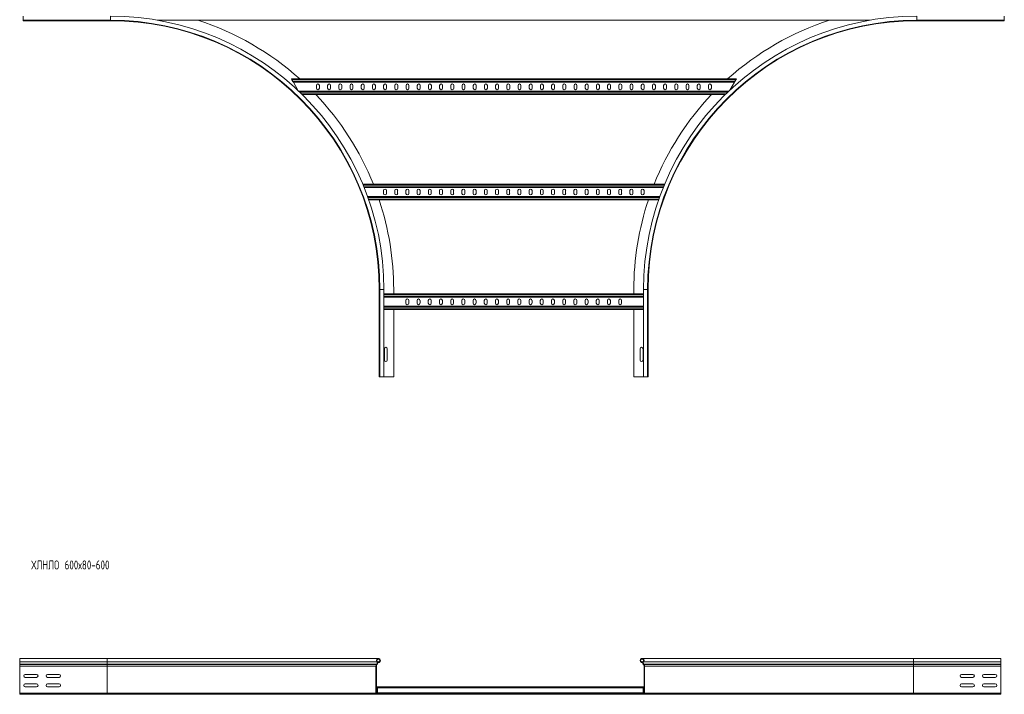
# Model space of a CAD drawing. Header units: millimetres. Extents: x -39 to 18998, y -9084 to 295.
# Tile 27 of 29: x 16800 to 18998, y -3320 to -1814. Entities that reach past the tile are written whole.
import ezdxf

# ---------------------------------------------------------------- set-up
doc = ezdxf.new("R2010")
doc.units = ezdxf.units.MM
doc.styles.add('SLDTEXTSTYLE0', font='TXT', dxfattribs={"width": 0.7, "bigfont": 'bigfont'})

msp = doc.modelspace()

# ---------------------------------------------------------------- linework, layer by layer
at = {"color": 7, "linetype": 'Continuous', "lineweight": 15}
for p, q in [((16807.5, -1806.2), (16807.5, -1815.3)), ((16807.5, -1815.3), (17002.5, -1815.3)), ((16807.5, -1815.3), (16807.5, -1816.4)), ((17002.5, -1816.4), (16807.5, -1816.4)), ((17107.1, -1815.2), (18698, -1815.2)), ((18802.5, -1815.3), (18997.5, -1815.3)), ((18802.5, -1816.4), (18997.5, -1816.4)), ((18997.5, -1806.2), (18997.5, -1815.3)), ((18997.5, -1815.3), (18997.5, -1816.4)), ((17407.4, -1948.2), (17406.4, -1946.4)), ((17406.4, -1946.4), (18399.4, -1946.4)), ((17409.7, -1952.1), (17407.4, -1948.2)), ((17410.7, -1953.9), (17409.7, -1952.1)), ((17410.7, -1953.9), (18395.1, -1953.9)), ((17410.7, -1953.9), (17421.7, -1972.9)), ((18384.9, -1971.5), (18395.1, -1953.9)), ((18396.1, -1952.1), (18395.1, -1953.9)), ((18398.4, -1948.2), (18396.1, -1952.1)), ((18399.4, -1946.4), (18398.4, -1948.2)), ((17422.7, -1973.9), (18382.3, -1973.9)), ((17462.1, -1967.2), (17462.1, -1960.7)), ((17468.6, -1960.7), (17468.6, -1967.2)), ((17487.1, -1967.2), (17487.1, -1960.7)), ((17493.6, -1960.7), (17493.6, -1967.2)), ((17512.1, -1967.2), (17512.1, -1960.7)), ((17518.6, -1960.7), (17518.6, -1967.2)), ((17537.1, -1967.2), (17537.1, -1960.7)), ((17543.6, -1960.7), (17543.6, -1967.2)), ((17562.1, -1967.2), (17562.1, -1960.7)), ((17568.6, -1960.7), (17568.6, -1967.2)), ((17587.1, -1967.2), (17587.1, -1960.7)), ((17593.6, -1960.7), (17593.6, -1967.2)), ((17612.1, -1967.2), (17612.1, -1960.7)), ((17618.6, -1960.7), (17618.6, -1967.2)), ((17637.1, -1967.2), (17637.1, -1960.7)), ((17643.6, -1960.7), (17643.6, -1967.2)), ((17662.1, -1960.7), (17662.1, -1967.2)), ((17668.6, -1967.2), (17668.6, -1960.7)), ((17687.1, -1960.7), (17687.1, -1967.2)), ((17693.6, -1967.2), (17693.6, -1960.7)), ((17712.1, -1960.7), (17712.1, -1967.2)), ((17718.6, -1967.2), (17718.6, -1960.7)), ((17737.1, -1960.7), (17737.1, -1967.2)), ((17743.6, -1967.2), (17743.6, -1960.7)), ((17762.1, -1960.7), (17762.1, -1967.2)), ((17768.6, -1967.2), (17768.6, -1960.7)), ((17787.1, -1960.7), (17787.1, -1967.2)), ((17793.6, -1967.2), (17793.6, -1960.7)), ((17812.1, -1960.7), (17812.1, -1967.2)), ((17818.6, -1967.2), (17818.6, -1960.7)), ((17837.1, -1960.7), (17837.1, -1967.2)), ((17843.6, -1967.2), (17843.6, -1960.7)), ((17862.1, -1960.7), (17862.1, -1967.2)), ((17868.6, -1967.2), (17868.6, -1960.7)), ((17887.1, -1960.7), (17887.1, -1967.2)), ((17893.6, -1967.2), (17893.6, -1960.7)), ((17912.1, -1960.7), (17912.1, -1967.2)), ((17918.6, -1967.2), (17918.6, -1960.7)), ((17937.1, -1960.7), (17937.1, -1967.2)), ((17943.6, -1967.2), (17943.6, -1960.7)), ((17962.1, -1960.7), (17962.1, -1967.2)), ((17968.6, -1967.2), (17968.6, -1960.7)), ((17987.1, -1960.7), (17987.1, -1967.2)), ((17993.6, -1967.2), (17993.6, -1960.7)), ((18012.1, -1960.7), (18012.1, -1967.2)), ((18018.6, -1967.2), (18018.6, -1960.7)), ((18037.1, -1960.7), (18037.1, -1967.2)), ((18043.6, -1967.2), (18043.6, -1960.7)), ((18062.1, -1960.7), (18062.1, -1967.2)), ((18068.6, -1967.2), (18068.6, -1960.7)), ((18087.1, -1960.7), (18087.1, -1967.2)), ((18093.6, -1967.2), (18093.6, -1960.7)), ((18112.1, -1960.7), (18112.1, -1967.2)), ((18118.6, -1967.2), (18118.6, -1960.7)), ((18137.1, -1960.7), (18137.1, -1967.2)), ((18143.6, -1967.2), (18143.6, -1960.7)), ((18162.1, -1967.2), (18162.1, -1960.7)), ((18168.6, -1960.7), (18168.6, -1967.2)), ((18187.1, -1967.2), (18187.1, -1960.7)), ((18193.6, -1960.7), (18193.6, -1967.2)), ((18212.1, -1967.2), (18212.1, -1960.7)), ((18218.6, -1960.7), (18218.6, -1967.2)), ((18237.1, -1967.2), (18237.1, -1960.7)), ((18243.6, -1960.7), (18243.6, -1967.2)), ((18262.1, -1967.2), (18262.1, -1960.7)), ((18268.6, -1960.7), (18268.6, -1967.2)), ((18287.1, -1967.2), (18287.1, -1960.7)), ((18293.6, -1960.7), (18293.6, -1967.2)), ((18312.1, -1967.2), (18312.1, -1960.7)), ((18318.6, -1960.7), (18318.6, -1967.2)), ((18337.1, -1967.2), (18337.1, -1960.7)), ((18343.6, -1960.7), (18343.6, -1967.2)), ((17430.5, -1981.4), (18374.6, -1981.4)), ((17565.7, -2181.4), (18239.4, -2181.4)), ((17568.8, -2188.9), (18236.3, -2188.9)), ((17611.9, -2202.2), (17611.9, -2195.7)), ((17618.4, -2195.7), (17618.4, -2202.2)), ((17636.9, -2202.2), (17636.9, -2195.7)), ((17643.4, -2195.7), (17643.4, -2202.2)), ((17661.9, -2195.7), (17661.9, -2202.2)), ((17668.4, -2202.2), (17668.4, -2195.7)), ((17686.9, -2195.7), (17686.9, -2202.2)), ((17693.4, -2202.2), (17693.4, -2195.7)), ((17711.9, -2195.7), (17711.9, -2202.2)), ((17718.4, -2202.2), (17718.4, -2195.7)), ((17736.9, -2195.7), (17736.9, -2202.2)), ((17743.4, -2202.2), (17743.4, -2195.7)), ((17761.9, -2195.7), (17761.9, -2202.2)), ((17768.4, -2202.2), (17768.4, -2195.7)), ((17786.9, -2195.7), (17786.9, -2202.2)), ((17793.4, -2202.2), (17793.4, -2195.7)), ((17811.9, -2195.7), (17811.9, -2202.2)), ((17818.4, -2202.2), (17818.4, -2195.7)), ((17836.9, -2195.7), (17836.9, -2202.2)), ((17843.4, -2202.2), (17843.4, -2195.7)), ((17861.9, -2195.7), (17861.9, -2202.2)), ((17868.4, -2202.2), (17868.4, -2195.7)), ((17886.9, -2195.7), (17886.9, -2202.2)), ((17893.4, -2202.2), (17893.4, -2195.7)), ((17911.9, -2195.7), (17911.9, -2202.2)), ((17918.4, -2202.2), (17918.4, -2195.7)), ((17936.9, -2195.7), (17936.9, -2202.2)), ((17943.4, -2202.2), (17943.4, -2195.7)), ((17961.9, -2195.7), (17961.9, -2202.2)), ((17968.4, -2202.2), (17968.4, -2195.7)), ((17986.9, -2195.7), (17986.9, -2202.2)), ((17993.4, -2202.2), (17993.4, -2195.7)), ((18011.9, -2195.7), (18011.9, -2202.2)), ((18018.4, -2202.2), (18018.4, -2195.7)), ((18036.9, -2195.7), (18036.9, -2202.2)), ((18043.4, -2202.2), (18043.4, -2195.7)), ((18061.9, -2195.7), (18061.9, -2202.2)), ((18068.4, -2202.2), (18068.4, -2195.7)), ((18086.9, -2195.7), (18086.9, -2202.2)), ((18093.4, -2202.2), (18093.4, -2195.7)), ((18111.9, -2195.7), (18111.9, -2202.2)), ((18118.4, -2202.2), (18118.4, -2195.7)), ((18136.9, -2195.7), (18136.9, -2202.2)), ((18143.4, -2202.2), (18143.4, -2195.7)), ((18161.9, -2202.2), (18161.9, -2195.7)), ((18168.4, -2195.7), (18168.4, -2202.2)), ((18186.9, -2202.2), (18186.9, -2195.7)), ((18193.4, -2195.7), (18193.4, -2202.2)), ((17576.4, -2208.9), (18228.7, -2208.9)), ((17579.1, -2216.4), (18226, -2216.4)), ((17602.5, -2416.4), (17602.5, -2611.4)), ((17603.7, -2416.4), (17603.7, -2611.4)), ((17612.8, -2611.4), (17612.8, -2416.4)), ((17634.5, -2416.4), (17634.5, -2426.4)), ((18170.5, -2416.4), (18170.5, -2426.4)), ((18192.3, -2416.4), (18192.3, -2611.4)), ((18201.4, -2611.4), (18201.4, -2416.4)), ((18202.5, -2416.4), (18202.5, -2611.4)), ((18192.3, -2426.4), (17612.8, -2426.4)), ((18192.3, -2433.9), (17612.8, -2433.9)), ((18192.3, -2453.9), (17612.8, -2453.9)), ((18192.3, -2461.4), (17612.8, -2461.4)), ((17634.5, -2461.4), (17634.5, -2611.4)), ((17661.8, -2440.7), (17661.8, -2447.2)), ((17668.3, -2447.2), (17668.3, -2440.7)), ((17686.8, -2440.7), (17686.8, -2447.2)), ((17693.3, -2447.2), (17693.3, -2440.7)), ((17711.8, -2440.7), (17711.8, -2447.2)), ((17718.3, -2447.2), (17718.3, -2440.7)), ((17736.8, -2440.7), (17736.8, -2447.2)), ((17743.3, -2447.2), (17743.3, -2440.7)), ((17761.8, -2440.7), (17761.8, -2447.2)), ((17768.3, -2447.2), (17768.3, -2440.7)), ((17786.8, -2440.7), (17786.8, -2447.2)), ((17793.3, -2447.2), (17793.3, -2440.7)), ((17811.8, -2440.7), (17811.8, -2447.2)), ((17818.3, -2447.2), (17818.3, -2440.7)), ((17836.8, -2440.7), (17836.8, -2447.2)), ((17843.3, -2447.2), (17843.3, -2440.7)), ((17861.8, -2440.7), (17861.8, -2447.2)), ((17868.3, -2447.2), (17868.3, -2440.7)), ((17886.8, -2440.7), (17886.8, -2447.2)), ((17893.3, -2447.2), (17893.3, -2440.7)), ((17911.8, -2440.7), (17911.8, -2447.2)), ((17918.3, -2447.2), (17918.3, -2440.7)), ((17936.8, -2440.7), (17936.8, -2447.2)), ((17943.3, -2447.2), (17943.3, -2440.7)), ((17961.8, -2440.7), (17961.8, -2447.2)), ((17968.3, -2447.2), (17968.3, -2440.7)), ((17986.8, -2440.7), (17986.8, -2447.2)), ((17993.3, -2447.2), (17993.3, -2440.7)), ((18011.8, -2440.7), (18011.8, -2447.2)), ((18018.3, -2447.2), (18018.3, -2440.7)), ((18036.8, -2440.7), (18036.8, -2447.2)), ((18043.3, -2447.2), (18043.3, -2440.7)), ((18061.8, -2440.7), (18061.8, -2447.2)), ((18068.3, -2447.2), (18068.3, -2440.7)), ((18086.8, -2440.7), (18086.8, -2447.2)), ((18093.3, -2447.2), (18093.3, -2440.7)), ((18111.8, -2440.7), (18111.8, -2447.2)), ((18118.3, -2447.2), (18118.3, -2440.7)), ((18136.8, -2440.7), (18136.8, -2447.2)), ((18143.3, -2447.2), (18143.3, -2440.7)), ((18170.5, -2461.4), (18170.5, -2611.4)), ((17613.8, -2548.7), (17613.8, -2574.2)), ((17620.3, -2574.2), (17620.3, -2548.7)), ((18184.8, -2548.7), (18184.8, -2574.2)), ((18191.3, -2574.2), (18191.3, -2548.7)), ((17603.7, -2611.4), (17602.5, -2611.4)), ((17612.8, -2611.4), (17603.7, -2611.4)), ((17634.5, -2611.4), (17612.8, -2611.4)), ((18170.5, -2611.4), (18192.3, -2611.4)), ((18192.3, -2611.4), (18201.4, -2611.4)), ((18201.4, -2611.4), (18202.5, -2611.4)), ((16994.7, -3240.2), (16799.7, -3240.2)), ((16799.7, -3240.2), (16799.7, -3247.7)), ((16799.7, -3247.7), (16799.7, -3253)), ((17600.4, -3240.2), (16994.7, -3240.2)), ((17601.6, -3247.9), (17598.5, -3247.9)), ((17602, -3249), (17598.9, -3249)), ((17601.6, -3247.9), (17602, -3249)), ((18187.9, -3247.9), (18187.5, -3249)), ((18190.6, -3249), (18187.5, -3249)), ((18191, -3247.9), (18187.9, -3247.9)), ((18794.7, -3240.2), (18189.1, -3240.2)), ((18989.7, -3240.2), (18794.7, -3240.2)), ((18989.7, -3240.2), (18989.7, -3247.7)), ((18989.7, -3247.7), (18989.7, -3253)), ((16799.7, -3253), (16799.7, -3253.3)), ((16799.7, -3253.3), (16799.7, -3257.5)), ((16799.7, -3257.5), (16799.7, -3317.8)), ((17594.7, -3257.5), (17594.7, -3317.8)), ((17595.9, -3317.8), (17595.9, -3257.5)), ((17596.7, -3253), (17596.4, -3253.3)), ((17597.3, -3254.2), (17597.6, -3253.8)), ((18192.2, -3254.2), (18191.9, -3253.8)), ((18192.7, -3253), (18193.1, -3253.3)), ((18193.5, -3317.8), (18193.5, -3257.5)), ((18194.7, -3257.5), (18194.7, -3317.8)), ((18989.7, -3253), (18989.7, -3253.3)), ((18989.7, -3253.3), (18989.7, -3257.5)), ((18989.7, -3257.5), (18989.7, -3317.8)), ((16837.5, -3275.9), (16812, -3275.9)), ((16812, -3282.4), (16837.5, -3282.4)), ((16887.5, -3275.9), (16862, -3275.9)), ((16862, -3282.4), (16887.5, -3282.4)), ((18927.5, -3275.9), (18902, -3275.9)), ((18902, -3282.4), (18927.5, -3282.4)), ((18977.5, -3275.9), (18952, -3275.9)), ((18952, -3282.4), (18977.5, -3282.4)), ((16799.7, -3317.8), (16799.7, -3320.2)), ((16837.5, -3296.9), (16812, -3296.9)), ((16812, -3303.4), (16837.5, -3303.4)), ((16887.5, -3296.9), (16862, -3296.9)), ((16862, -3303.4), (16887.5, -3303.4)), ((17595.9, -3303.6), (17598.2, -3303.6)), ((18191.2, -3303.6), (17598.2, -3303.6)), ((17598.2, -3305.4), (17598.2, -3303.6)), ((17598.2, -3317.2), (17598.2, -3305.4)), ((17598.2, -3319), (17598.2, -3317.2)), ((18191.2, -3305.4), (18191.2, -3303.6)), ((18191.2, -3303.6), (18193.5, -3303.6)), ((18191.2, -3317.2), (18191.2, -3305.4)), ((18191.2, -3319), (18191.2, -3317.2)), ((18927.5, -3296.9), (18902, -3296.9)), ((18902, -3303.4), (18927.5, -3303.4)), ((18977.5, -3296.9), (18952, -3296.9)), ((18952, -3303.4), (18977.5, -3303.4)), ((18989.7, -3317.8), (18989.7, -3320.2)), ((16994.7, -3320.2), (16799.7, -3320.2)), ((17597.1, -3320.2), (16994.7, -3320.2)), ((17626.7, -3319), (17597.1, -3319)), ((17597.1, -3320.2), (17626.7, -3320.2)), ((18162.7, -3319), (17626.7, -3319)), ((17626.7, -3320.2), (17626.7, -3319)), ((17626.7, -3320.2), (18162.7, -3320.2)), ((18162.7, -3320.2), (18162.7, -3319)), ((18162.7, -3319), (18192.3, -3319)), ((18192.3, -3320.2), (18162.7, -3320.2)), ((18794.7, -3320.2), (18192.3, -3320.2)), ((18794.7, -3320.2), (18989.7, -3320.2))]:
    msp.add_line(p, q, dxfattribs=at)
at = {"color": 8, "linetype": 'Continuous', "lineweight": 0}
for p, q in [((17002.5, -1806.2), (17002.5, -1815.3)), ((17002.5, -1815.3), (17002.5, -1816.4)), ((18802.5, -1806.2), (18802.5, -1815.3)), ((18802.5, -1815.3), (18802.5, -1816.4)), ((17407.4, -1948.2), (18398.4, -1948.2)), ((17409.7, -1952.1), (18396.1, -1952.1)), ((17424.6, -1975.7), (18380.5, -1975.7)), ((17428.7, -1979.6), (18376.4, -1979.6)), ((17566.4, -2183.2), (18238.6, -2183.2)), ((17568, -2187.1), (18237, -2187.1)), ((17577, -2210.7), (18228, -2210.7)), ((17578.4, -2214.6), (18226.6, -2214.6)), ((17603.7, -2416.4), (17602.5, -2416.4)), ((17612.8, -2416.4), (17603.7, -2416.4)), ((18192.3, -2416.4), (18201.4, -2416.4)), ((18201.4, -2416.4), (18202.5, -2416.4)), ((18192.3, -2428.2), (17612.8, -2428.2)), ((18192.3, -2432.1), (17612.8, -2432.1)), ((18192.3, -2455.7), (17612.8, -2455.7)), ((18192.3, -2459.6), (17612.8, -2459.6)), ((16994.7, -3247.7), (16799.7, -3247.7)), ((16994.7, -3240.2), (16994.7, -3247.7)), ((17596.9, -3247.7), (16994.7, -3247.7)), ((16994.7, -3247.7), (16994.7, -3253)), ((18794.7, -3247.7), (18192.6, -3247.7)), ((18794.7, -3240.2), (18794.7, -3247.7)), ((18794.7, -3247.7), (18794.7, -3253)), ((18794.7, -3247.7), (18989.7, -3247.7)), ((16994.7, -3253), (16799.7, -3253)), ((16994.7, -3253.3), (16799.7, -3253.3)), ((16994.7, -3257.5), (16799.7, -3257.5)), ((17596.7, -3253), (16994.7, -3253)), ((16994.7, -3253), (16994.7, -3253.3)), ((16994.7, -3253.3), (16994.7, -3257.5)), ((17596.4, -3253.3), (16994.7, -3253.3)), ((17594.7, -3257.5), (16994.7, -3257.5)), ((16994.7, -3257.5), (16994.7, -3317.8)), ((18794.7, -3253), (18192.7, -3253)), ((18794.7, -3253.3), (18193.1, -3253.3)), ((18794.7, -3257.5), (18194.7, -3257.5)), ((18794.7, -3253), (18794.7, -3253.3)), ((18794.7, -3253), (18989.7, -3253)), ((18794.7, -3253.3), (18794.7, -3257.5)), ((18794.7, -3253.3), (18989.7, -3253.3)), ((18794.7, -3257.5), (18794.7, -3317.8)), ((18794.7, -3257.5), (18989.7, -3257.5)), ((16994.7, -3317.8), (16799.7, -3317.8)), ((16994.7, -3317.8), (16994.7, -3320.2)), ((17594.7, -3317.8), (16994.7, -3317.8)), ((17595.9, -3305.4), (17598.2, -3305.4)), ((17595.9, -3317.2), (17598.2, -3317.2)), ((18191.2, -3305.4), (17598.2, -3305.4)), ((18191.2, -3317.2), (17598.2, -3317.2)), ((18191.2, -3305.4), (18193.5, -3305.4)), ((18191.2, -3317.2), (18193.5, -3317.2)), ((18794.7, -3317.8), (18194.7, -3317.8)), ((18794.7, -3317.8), (18794.7, -3320.2)), ((18794.7, -3317.8), (18989.7, -3317.8))]:
    msp.add_line(p, q, dxfattribs=at)
at = {"color": 7, "linetype": 'Continuous', "lineweight": 15}
for centre, radius, start, end in [((17002.5, -2416.4), 610.2, 0, 90), ((17002.5, -2416.4), 601.1, 0, 90), ((17002.5, -2416.4), 600, 0, 90), ((17002.5, -2416.4), 632, 48.0451, 72.0388), ((18802.5, -2416.4), 610.2, 90, 180), ((18802.5, -2416.4), 601.1, 90, 180), ((18802.5, -2416.4), 600, 90, 180), ((18802.5, -2416.4), 632, 107.9612, 131.9549), ((17465.4, -1960.7), 3.25, 0, 180), ((17465.4, -1967.2), 3.25, 180, 0), ((17490.4, -1960.7), 3.25, 0, 180), ((17490.4, -1967.2), 3.25, 180, 0), ((17515.4, -1960.7), 3.25, 0, 180), ((17515.4, -1967.2), 3.25, 180, 0), ((17540.4, -1960.7), 3.25, 0, 180), ((17540.4, -1967.2), 3.25, 180, 0), ((17565.4, -1960.7), 3.25, 0, 180), ((17565.4, -1967.2), 3.25, 180, 0), ((17590.4, -1960.7), 3.25, 0, 180), ((17590.4, -1967.2), 3.25, 180, 0), ((17615.4, -1960.7), 3.25, 0, 180), ((17615.4, -1967.2), 3.25, 180, 0), ((17640.4, -1960.7), 3.25, 0, 180), ((17640.4, -1967.2), 3.25, 180, 0), ((17665.4, -1960.7), 3.25, 0, 180), ((17665.4, -1967.2), 3.25, 180, 0), ((17690.4, -1960.7), 3.25, 0, 180), ((17690.4, -1967.2), 3.25, 180, 0), ((17715.4, -1960.7), 3.25, 0, 180), ((17715.4, -1967.2), 3.25, 180, 0), ((17740.4, -1960.7), 3.25, 0, 180), ((17740.4, -1967.2), 3.25, 180, 0), ((17765.4, -1960.7), 3.25, 0, 180), ((17765.4, -1967.2), 3.25, 180, 0), ((17790.4, -1960.7), 3.25, 0, 180), ((17790.4, -1967.2), 3.25, 180, 0), ((17815.4, -1960.7), 3.25, 0, 180), ((17815.4, -1967.2), 3.25, 180, 0), ((17840.4, -1960.7), 3.25, 0, 180), ((17840.4, -1967.2), 3.25, 180, 0), ((17865.4, -1960.7), 3.25, 0, 180), ((17865.4, -1967.2), 3.25, 180, 0), ((17890.4, -1960.7), 3.25, 0, 180), ((17890.4, -1967.2), 3.25, 180, 0), ((17915.4, -1960.7), 3.25, 0, 180), ((17915.4, -1967.2), 3.25, 180, 0), ((17940.4, -1960.7), 3.25, 0, 180), ((17940.4, -1967.2), 3.25, 180, 0), ((17965.4, -1960.7), 3.25, 0, 180), ((17965.4, -1967.2), 3.25, 180, 0), ((17990.4, -1960.7), 3.25, 0, 180), ((17990.4, -1967.2), 3.25, 180, 0), ((18015.4, -1960.7), 3.25, 0, 180), ((18015.4, -1967.2), 3.25, 180, 0), ((18040.4, -1960.7), 3.25, 0, 180), ((18040.4, -1967.2), 3.25, 180, 0), ((18065.4, -1960.7), 3.25, 0, 180), ((18065.4, -1967.2), 3.25, 180, 0), ((18090.4, -1960.7), 3.25, 0, 180), ((18090.4, -1967.2), 3.25, 180, 0), ((18115.4, -1960.7), 3.25, 0, 180), ((18115.4, -1967.2), 3.25, 180, 0), ((18140.4, -1960.7), 3.25, 0, 180), ((18140.4, -1967.2), 3.25, 180, 0), ((18165.4, -1960.7), 3.25, 0, 180), ((18165.4, -1967.2), 3.25, 180, 0), ((18190.4, -1960.7), 3.25, 0, 180), ((18190.4, -1967.2), 3.25, 180, 0), ((18215.4, -1960.7), 3.25, 0, 180), ((18215.4, -1967.2), 3.25, 180, 0), ((18240.4, -1960.7), 3.25, 0, 180), ((18240.4, -1967.2), 3.25, 180, 0), ((18265.4, -1960.7), 3.25, 0, 180), ((18265.4, -1967.2), 3.25, 180, 0), ((18290.4, -1960.7), 3.25, 0, 180), ((18290.4, -1967.2), 3.25, 180, 0), ((18315.4, -1960.7), 3.25, 0, 180), ((18315.4, -1967.2), 3.25, 180, 0), ((18340.4, -1960.7), 3.25, 0, 180), ((18340.4, -1967.2), 3.25, 180, 0), ((17002.5, -2416.4), 632, 21.8289, 43.495), ((18802.5, -2416.4), 632, 136.505, 158.1711), ((17615.2, -2195.7), 3.25, 0, 180), ((17640.2, -2195.7), 3.25, 0, 180), ((17665.2, -2195.7), 3.25, 0, 180), ((17690.2, -2195.7), 3.25, 0, 180), ((17715.2, -2195.7), 3.25, 0, 180), ((17740.2, -2195.7), 3.25, 0, 180), ((17765.2, -2195.7), 3.25, 0, 180), ((17790.2, -2195.7), 3.25, 0, 180), ((17815.2, -2195.7), 3.25, 0, 180), ((17840.2, -2195.7), 3.25, 0, 180), ((17865.2, -2195.7), 3.25, 0, 180), ((17890.2, -2195.7), 3.25, 0, 180), ((17915.2, -2195.7), 3.25, 0, 180), ((17940.2, -2195.7), 3.25, 0, 180), ((17965.2, -2195.7), 3.25, 0, 180), ((17990.2, -2195.7), 3.25, 0, 180), ((18015.2, -2195.7), 3.25, 0, 180), ((18040.2, -2195.7), 3.25, 0, 180), ((18065.2, -2195.7), 3.25, 0, 180), ((18090.2, -2195.7), 3.25, 0, 180), ((18115.2, -2195.7), 3.25, 0, 180), ((18140.2, -2195.7), 3.25, 0, 180), ((18165.2, -2195.7), 3.25, 0, 180), ((18190.2, -2195.7), 3.25, 0, 180), ((17002.5, -2416.4), 632, 0, 18.4487), ((17615.2, -2202.2), 3.25, 180, 0), ((17640.2, -2202.2), 3.25, 180, 0), ((17665.2, -2202.2), 3.25, 180, 0), ((17690.2, -2202.2), 3.25, 180, 0), ((17715.2, -2202.2), 3.25, 180, 0), ((17740.2, -2202.2), 3.25, 180, 0), ((17765.2, -2202.2), 3.25, 180, 0), ((17790.2, -2202.2), 3.25, 180, 0), ((17815.2, -2202.2), 3.25, 180, 0), ((17840.2, -2202.2), 3.25, 180, 0), ((17865.2, -2202.2), 3.25, 180, 0), ((17890.2, -2202.2), 3.25, 180, 0), ((17915.2, -2202.2), 3.25, 180, 0), ((17940.2, -2202.2), 3.25, 180, 0), ((17965.2, -2202.2), 3.25, 180, 0), ((17990.2, -2202.2), 3.25, 180, 0), ((18015.2, -2202.2), 3.25, 180, 0), ((18040.2, -2202.2), 3.25, 180, 0), ((18065.2, -2202.2), 3.25, 180, 0), ((18090.2, -2202.2), 3.25, 180, 0), ((18115.2, -2202.2), 3.25, 180, 0), ((18140.2, -2202.2), 3.25, 180, 0), ((18165.2, -2202.2), 3.25, 180, 0), ((18802.5, -2416.4), 632, 161.5513, 180), ((18190.2, -2202.2), 3.25, 180, 0), ((17665, -2440.7), 3.25, 0, 180), ((17690, -2440.7), 3.25, 0, 180), ((17715, -2440.7), 3.25, 360, 180), ((17740, -2440.7), 3.25, 0, 180), ((17765, -2440.7), 3.25, 0, 180), ((17790, -2440.7), 3.25, 0, 180), ((17815, -2440.7), 3.25, 0, 180), ((17840, -2440.7), 3.25, 0, 180), ((17865, -2440.7), 3.25, 0, 180), ((17890, -2440.7), 3.25, 0, 180), ((17915, -2440.7), 3.25, 0, 180), ((17940, -2440.7), 3.25, 0, 180), ((17965, -2440.7), 3.25, 0, 180), ((17990, -2440.7), 3.25, 0, 180), ((18015, -2440.7), 3.25, 0, 180), ((18040, -2440.7), 3.25, 0, 180), ((18065, -2440.7), 3.25, 0, 180), ((18090, -2440.7), 3.25, 0, 180), ((18115, -2440.7), 3.25, 0, 180), ((18140, -2440.7), 3.25, 0, 180), ((17665, -2447.2), 3.25, 180, 0), ((17690, -2447.2), 3.25, 180, 360), ((17715, -2447.2), 3.25, 180, 0), ((17740, -2447.2), 3.25, 180, 0), ((17765, -2447.2), 3.25, 180, 0), ((17790, -2447.2), 3.25, 180, 0), ((17815, -2447.2), 3.25, 180, 0), ((17840, -2447.2), 3.25, 180, 0), ((17865, -2447.2), 3.25, 180, 0), ((17890, -2447.2), 3.25, 180, 0), ((17915, -2447.2), 3.25, 180, 0), ((17940, -2447.2), 3.25, 180, 360), ((17965, -2447.2), 3.25, 180, 0), ((17990, -2447.2), 3.25, 180, 0), ((18015, -2447.2), 3.25, 180, 0), ((18040, -2447.2), 3.25, 180, 0), ((18065, -2447.2), 3.25, 180, 0), ((18090, -2447.2), 3.25, 180, 0), ((18115, -2447.2), 3.25, 180, 0), ((18140, -2447.2), 3.25, 180, 0), ((17617, -2548.7), 3.25, 0, 180), ((18188, -2548.7), 3.25, 0, 180), ((17617, -2574.2), 3.25, 180, 0), ((18188, -2574.2), 3.25, 180, 0), ((17600.4, -3244.7), 4.55, 290.35, 219.6816), ((17593.8, -3250.2), 4, 316.4649, 39.6816), ((17600.4, -3244.7), 3.35, 290.35, 219.6816), ((17593.8, -3250.2), 5.2, 316.4649, 39.6816), ((18189.1, -3244.7), 4.55, 320.3184, 249.65), ((18189.1, -3244.7), 3.35, 320.3184, 249.65), ((18195.6, -3250.2), 5.2, 140.3184, 223.5351), ((18195.6, -3250.2), 4, 140.3184, 223.5351), ((17600.7, -3257.5), 6, 136.4649, 180), ((17600.7, -3257.5), 4.8, 136.4649, 180), ((18188.7, -3257.5), 4.8, 0, 43.5351), ((18188.7, -3257.5), 6, 0, 43.5351), ((16812, -3279.2), 3.25, 90, 270), ((16837.5, -3279.2), 3.25, 270, 90), ((16862, -3279.2), 3.25, 90, 270), ((16887.5, -3279.2), 3.25, 270, 90), ((18902, -3279.2), 3.25, 90, 270), ((18927.5, -3279.2), 3.25, 270, 90), ((18952, -3279.2), 3.25, 90, 270), ((18977.5, -3279.2), 3.25, 270, 90), ((16812, -3300.2), 3.25, 90, 270), ((16837.5, -3300.2), 3.25, 270, 90), ((16862, -3300.2), 3.25, 90, 270), ((16887.5, -3300.2), 3.25, 270, 90), ((17597.1, -3317.8), 2.4, 180, 270), ((17597.1, -3317.8), 1.2, 180, 270), ((18192.3, -3317.8), 1.2, 270, 0), ((18192.3, -3317.8), 2.4, 270, 0), ((18902, -3300.2), 3.25, 90, 270), ((18927.5, -3300.2), 3.25, 270, 90), ((18952, -3300.2), 3.25, 90, 270), ((18977.5, -3300.2), 3.25, 270, 90)]:
    msp.add_arc(centre, radius, start, end, dxfattribs=at)

# ---------------------------------------------------------------- texts
at = {"color": 7, "linetype": 'Continuous', "lineweight": 0, "insert": (16825.7, -3021.4), "char_height": 20, "attachment_point": 1, "style": 'SLDTEXTSTYLE0'}
msp.add_mtext('\\M+18456\\M+1844C\\M+1844E\\M+1844C\\M+1844F 600\\M+1848780-600', dxfattribs=at)

doc.saveas('drawing.dxf')
